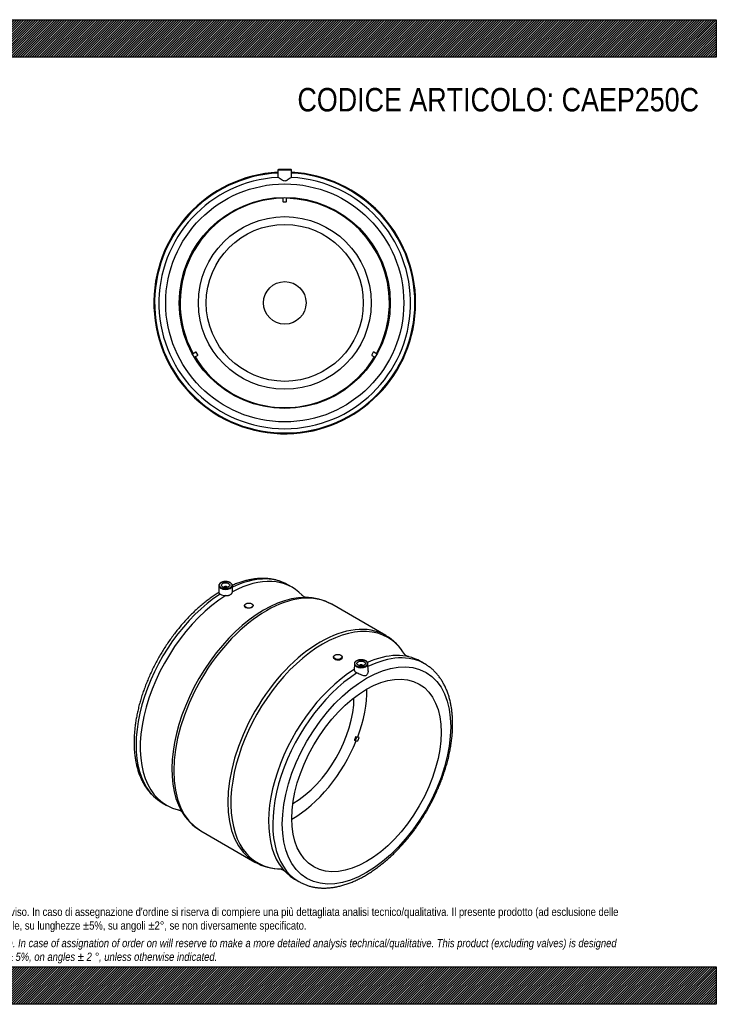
# Model space of a CAD drawing. Header units: millimetres. Extents: x 0 to 1650, y 0 to 1167.
import ezdxf

# ---------------------------------------------------------------- set-up
doc = ezdxf.new("R2010")
doc.units = ezdxf.units.MM
doc.header["$LTSCALE"] = 5.555555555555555
for name, color, linetype in [('CAP250C', 7, 'Continuous'), ('Default', 7, 'Continuous'), ('MP250C', 7, 'Continuous')]:
    doc.layers.add(name, color=color, linetype=linetype)
pattern_1 = [(45, (0, 0), (-1.414213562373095, 1.414213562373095), [])]

# ---------------------------------------------------------------- blocks, each defined once
blk = doc.blocks.new('SE1')
at = {"layer": 'CAP250C', "color": 7, "linetype": 'Continuous'}
for p, q in [((1236.247195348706, 372.1368235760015), (1236.247195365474, 372.9533200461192)), ((1147.858862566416, 219.8602233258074), (1148.56596921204, 220.2684716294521))]:
    blk.add_line(p, q, dxfattribs=at)
for centre, major_axis, ratio, start_param, end_param in [((1148.565953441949, 321.5140442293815), (-61.99999589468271, -107.3871524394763), 0.5773503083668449, 1.850741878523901, 2.370290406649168), ((1147.858846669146, 321.922292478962), (62.49999586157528, 108.2531778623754), 0.5773503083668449, -0.7853982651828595, -0.7794159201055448), ((1148.565953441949, 321.5140442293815), (51.14999661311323, 88.59440076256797), 0.5773503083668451, 3.927167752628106, 5.497610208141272), ((1148.565953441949, 321.5140442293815), (-61.99999589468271, -107.3871524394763), 0.5773503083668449, 0.771302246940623, 1.810020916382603), ((1147.858846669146, 321.922292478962), (62.49999586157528, 108.2531778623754), 0.5773503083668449, 3.921008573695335, 3.926990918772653)]:
    blk.add_ellipse(centre, major_axis=major_axis, ratio=ratio, start_param=start_param, end_param=end_param, dxfattribs=at)
at = {"layer": 'MP250C', "color": 7, "linetype": 'Continuous'}
for p, q in [((1060.831690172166, 496.2064410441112), (1060.651687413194, 487.7870538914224)), ((1063.464290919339, 499.7343743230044), (1063.28023711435, 499.6406540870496)), ((1066.839655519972, 493.9377066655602), (1066.839655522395, 493.9047445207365)), ((1070.839655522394, 493.9047448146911), (1070.839655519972, 493.9377069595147)), ((1076.998098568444, 489.1680828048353), (1076.847620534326, 496.2064422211)), ((1147.582300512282, 494.1323328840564), (1142.632553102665, 496.9900706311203)), ((1091.41682006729, 472.4638478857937), (1091.416820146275, 471.389059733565)), ((1101.416820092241, 472.1243321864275), (1101.41682006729, 472.4638486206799)), ((1258.641660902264, 436.9403900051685), (1194.550895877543, 473.9432071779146)), ((1196.775729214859, 411.634858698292), (1196.775729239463, 411.3000599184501)), ((1206.775729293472, 410.5651236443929), (1206.775729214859, 411.6348594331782)), ((1221.344927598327, 403.5340883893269), (1221.194533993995, 396.4996296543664)), ((1223.977528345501, 407.06202166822), (1223.793474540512, 406.9683014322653)), ((1227.352892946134, 401.2653540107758), (1227.352892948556, 401.2323918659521)), ((1231.352892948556, 401.2323921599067), (1231.352892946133, 401.2653543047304)), ((1237.539019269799, 395.2008910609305), (1237.360857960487, 403.5340895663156)), ((1304.560004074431, 403.5012214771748), (1299.610256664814, 406.3589592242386)), ((1222.656966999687, 316.546419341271), (1221.419530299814, 313.3571110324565)), ((1223.717627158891, 315.9340469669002), (1222.480190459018, 312.7447386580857)), ((1223.717627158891, 315.9340469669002), (1222.656966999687, 316.546419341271)), ((1224.200590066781, 316.3623149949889), (1223.139929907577, 316.9746873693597)), ((1225.895606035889, 316.7285603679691), (1223.139929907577, 316.9746873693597)), ((1226.956266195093, 316.1161879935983), (1224.200590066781, 316.3623149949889)), ((1226.956266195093, 316.1161879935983), (1225.895606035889, 316.7285603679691)), ((1222.480190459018, 312.7447386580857), (1221.419530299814, 313.3571110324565)), ((1221.475716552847, 312.896750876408), (1222.53637671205, 312.2843785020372)), ((1222.609600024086, 312.2617757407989), (1225.365276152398, 312.0156487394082)), ((993.6325629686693, 238.9144946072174), (998.5823103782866, 236.0567568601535)), ((1039.550906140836, 205.4753260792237), (1103.641671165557, 168.4725089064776)), ((1150.610266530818, 148.2833832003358), (1155.560013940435, 145.425645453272))]:
    blk.add_line(p, q, dxfattribs=at)
for centre, radius, start, end in [((1068.181976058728, 490.8761677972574), 10.03615344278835, 97.07076922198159, 118.0387789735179), ((1068.278107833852, 495.1056040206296), 10.73133003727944, 236.8213896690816, 274.7827197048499), ((1163.844569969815, 419.9986482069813), 62.05664439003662, 60.43263783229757, 90.80469912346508), ((1227.368510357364, 383.4731751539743), 61.91816820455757, 29.88013411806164, 59.97296852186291), ((1228.69521348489, 398.2038151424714), 10.03615344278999, 97.0707692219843, 118.0387789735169), ((1070.939497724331, 259.1122953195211), 62.12253835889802, 208.8874622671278, 239.4219222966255), ((1134.369720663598, 222.4472820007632), 62.0850568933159, 240.2142874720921, 269.8355992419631)]:
    blk.add_arc(centre, radius, start, end, dxfattribs=at)
for centre, major_axis, ratio, start_param, end_param in [((1068.132558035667, 367.9522826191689), (74.49999506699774, 129.0377880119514), 0.5773503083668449, 0.002186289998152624, 0.7021862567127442), ((1073.082305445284, 365.0945448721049), (-74.49999506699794, -129.0377880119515), 0.5773503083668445, 2.966269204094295, 3.889876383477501), ((1117.05090100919, 339.7092666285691), (77.4999948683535, 134.2339405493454), 0.5773503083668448, 3.407055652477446e-16, 3.138997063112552), ((1068.83965535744, 496.1493725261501), (-8.008575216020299, -5.885391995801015e-07), 0.5773502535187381, 6.270842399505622, 6.283185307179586), ((1068.83965535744, 496.1493725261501), (-8.008575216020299, -5.885391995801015e-07), 0.5773502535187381, 0, 3.082714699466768), ((1068.839655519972, 493.9377068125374), (-1.999999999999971, -1.469772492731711e-07), 0.5773502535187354, 3.112862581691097, 6.283185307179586), ((1068.839655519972, 493.9377068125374), (-1.999999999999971, -1.469772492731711e-07), 0.5773502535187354, 0, 0.02873007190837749), ((1068.83965535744, 496.1493725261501), (-8.008575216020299, -5.885391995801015e-07), 0.5773502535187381, 3.082714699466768, 3.153935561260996), ((1068.132558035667, 367.9522826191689), (74.49999506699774, 129.0377880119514), 0.5773503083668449, 1.554312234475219e-15, 0.002186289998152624), ((1068.132558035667, 367.9522826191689), (74.49999506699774, 129.0377880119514), 0.5773503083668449, 0.839783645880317, 3.138795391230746), ((1073.082305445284, 365.0945448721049), (-74.49999506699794, -129.0377880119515), 0.5773503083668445, 3.964105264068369, 6.458502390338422), ((1114.17871271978, 341.3675251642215), (-77.0689408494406, -133.4873330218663), 0.5773503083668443, 3.462639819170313, 5.958511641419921), ((1181.14166603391, 302.706449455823), (-77.49999486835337, -134.2339405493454), 0.5773503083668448, 3.144769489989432, 6.281760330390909), ((1184.01385432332, 301.0481909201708), (77.06894084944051, 133.4873330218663), 0.5773503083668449, 0, 3.451762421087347), ((1181.14166603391, 302.706449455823), (-77.49999486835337, -134.2339405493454), 0.5773503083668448, 3.141592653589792, 3.144769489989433), ((1184.01385432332, 301.0481909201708), (77.06894084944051, 133.4873330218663), 0.5773503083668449, 5.972395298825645, 6.283185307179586), ((1225.110261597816, 277.3211712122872), (-74.49999506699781, -129.0377880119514), 0.5773503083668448, 3.141592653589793, 3.814225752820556), ((1230.060009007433, 274.4634334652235), (-74.49999506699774, -129.0377880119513), 0.5773503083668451, 3.141592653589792, 3.856937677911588), ((1229.352892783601, 403.4770198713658), (-8.008575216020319, -5.885391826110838e-07), 0.577350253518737, 6.270842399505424, 6.283185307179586), ((1229.352892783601, 403.4770198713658), (-8.008575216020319, -5.885391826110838e-07), 0.577350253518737, 0, 3.082714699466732), ((1229.352892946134, 401.265354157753), (1.999999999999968, 1.469772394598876e-07), 0.5773502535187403, 5.213853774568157e-14, 3.170322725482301), ((1229.352892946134, 401.265354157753), (1.999999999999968, 1.469772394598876e-07), 0.5773502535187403, 6.254455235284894, 6.283185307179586), ((1229.352892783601, 403.4770198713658), (-8.008575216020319, -5.885391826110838e-07), 0.577350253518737, 3.082714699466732, 3.153935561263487), ((1230.060009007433, 274.4634334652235), (-74.49999506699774, -129.0377880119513), 0.5773503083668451, 3.138774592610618, 3.141592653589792), ((1225.110261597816, 277.3211712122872), (-74.49999506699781, -129.0377880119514), 0.5773503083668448, 3.964105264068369, 6.283185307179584), ((1230.060009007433, 274.4634334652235), (-74.49999506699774, -129.0377880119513), 0.5773503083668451, 3.981376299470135, 6.282279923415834), ((1222.963153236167, 316.519071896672), (0.249999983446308, 0.4330127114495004), 0.5773503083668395, 0.2617993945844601, 1.83259572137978), ((1224.02381339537, 315.9066995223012), (0.249999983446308, 0.433012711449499), 0.5773503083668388, 0.2617993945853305, 1.83259572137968), ((1149.626613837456, 320.9016718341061), (62.4999956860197, 108.2531777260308), 0.5773503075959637, -1.326997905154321, -1.290995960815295), ((1221.725716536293, 313.3297635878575), (0.2499999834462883, 0.4330127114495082), 0.577350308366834, 1.832595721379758, 3.141592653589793), ((1222.786376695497, 312.7173912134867), (0.2499999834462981, 0.4330127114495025), 0.577350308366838, 1.832595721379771, 3.403392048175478), ((1068.132558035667, 367.9522826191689), (74.49999506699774, 129.0377880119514), 0.5773503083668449, 3.138795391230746, 3.14159265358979), ((1114.17871271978, 341.3675251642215), (-77.0689408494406, -133.4873330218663), 0.5773503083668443, -0.3246736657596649, -0.3195891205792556), ((1117.05090100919, 339.7092666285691), (77.4999948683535, 134.2339405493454), 0.5773503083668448, 3.138997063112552, 3.141592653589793), ((1181.14166603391, 302.706449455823), (-77.49999486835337, -134.2339405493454), 0.5773503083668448, 6.281760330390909, 6.283185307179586)]:
    blk.add_ellipse(centre, major_axis=major_axis, ratio=ratio, start_param=start_param, end_param=end_param, dxfattribs=at)
for centre, major_axis, ratio in [((1068.839655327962, 496.5504959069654), (7.508651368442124, 5.518004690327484e-07), 0.5773502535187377), ((1068.839655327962, 496.5504959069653), (-4.999999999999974, -3.674431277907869e-07), 0.5773502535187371), ((1096.41682006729, 472.4638482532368), (-4.999999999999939, -3.674431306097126e-07), 0.5773502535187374), ((1235.716863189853, 271.197447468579), (70.49999533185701, 122.1095846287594), 0.5773503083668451), ((1201.775729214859, 411.6348590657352), (4.999999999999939, 3.674431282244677e-07), 0.5773502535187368), ((1235.716863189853, 271.1974474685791), (-62.49999586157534, -108.2531778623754), 0.5773503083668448), ((1229.352892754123, 403.8781432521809), (7.508651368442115, 5.518004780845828e-07), 0.577350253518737), ((1229.352892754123, 403.8781432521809), (4.999999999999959, 3.674431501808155e-07), 0.5773502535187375)]:
    blk.add_ellipse(centre, major_axis=major_axis, ratio=ratio, dxfattribs=at)
for points, knots in [([(1142.438141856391, 497.0695970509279), (1141.458864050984, 497.6262463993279), (1139.528320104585, 498.7128631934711), (1136.032956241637, 500.2844884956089), (1132.209341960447, 501.7006707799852), (1128.228210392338, 502.8526012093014), (1124.135199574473, 503.7291788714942), (1119.925904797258, 504.330571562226), (1115.609968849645, 504.653854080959), (1111.194127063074, 504.6971204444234), (1106.686957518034, 504.4586833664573), (1102.097685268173, 503.9376140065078), (1097.436284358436, 503.1338528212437), (1092.713748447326, 502.0484338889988), (1087.939869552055, 500.6832581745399), (1083.13059262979, 499.0420668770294), (1079.406346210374, 497.5715641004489), (1077.308188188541, 496.665377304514), (1076.81773834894, 496.4496468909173)], [0, 0, 0, 0, 0.0433118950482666, 0.1007058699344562, 0.1581427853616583, 0.2157079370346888, 0.2734768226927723, 0.3315103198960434, 0.3898512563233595, 0.4485227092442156, 0.5075282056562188, 0.5668537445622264, 0.6264712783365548, 0.686343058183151, 0.7464261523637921, 0.8066765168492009, 0.867052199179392, 0.8854476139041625, 0.8854476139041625, 0.8854476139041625, 0.8854476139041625]), ([(1063.28023711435, 499.6406540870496), (1063.066869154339, 499.5109298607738), (1062.545800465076, 499.1875339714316), (1061.762890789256, 498.499864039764), (1061.153924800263, 497.6133860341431), (1060.848584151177, 496.8156942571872), (1060.8637071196, 496.3876916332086), (1060.869726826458, 496.2513630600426)], [0, 0, 0, 0, 0.1358941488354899, 0.3943307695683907, 0.6523687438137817, 0.9053896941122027, 1, 1, 1, 1]), ([(1076.802877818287, 495.8371385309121), (1076.827048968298, 496.0995741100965), (1076.865946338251, 496.6184164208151), (1076.583880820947, 497.496723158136), (1076.02936059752, 498.3616348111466), (1075.203919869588, 499.1485680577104), (1074.13732864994, 499.8257403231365), (1072.865136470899, 500.3677820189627), (1071.436748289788, 500.7523815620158), (1069.923711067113, 500.963000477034), (1068.370147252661, 501.0030552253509), (1067.459742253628, 500.8989086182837), (1066.946573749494, 500.8359949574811)], [0, 0, 0, 0, 0.07504713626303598, 0.1745960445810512, 0.2745985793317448, 0.3770706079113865, 0.4817167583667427, 0.5872395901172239, 0.6927064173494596, 0.7979857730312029, 0.9031574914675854, 1, 1, 1, 1]), ([(1060.654062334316, 487.9033439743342), (1060.008448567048, 487.5152027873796), (1057.928108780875, 486.2582633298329), (1054.01669386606, 483.6400877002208), (1049.264464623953, 480.2490115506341), (1044.511859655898, 476.5899950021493), (1039.822871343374, 472.7238053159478), (1035.191596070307, 468.644722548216), (1030.630645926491, 464.3651986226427), (1026.147489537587, 459.8931844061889), (1021.750790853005, 455.2381942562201), (1017.448710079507, 450.4096756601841), (1013.249351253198, 445.4174369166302), (1009.160631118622, 440.2715213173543), (1005.190300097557, 434.982226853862), (1001.345920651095, 429.5600843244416), (997.6348559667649, 424.0158440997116), (994.0642554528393, 418.3604583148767), (990.6410411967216, 412.6050623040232), (987.3719070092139, 406.7609765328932), (984.2633021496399, 400.8396861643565), (981.3214056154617, 394.852798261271), (978.5521058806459, 388.8119952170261), (975.960995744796, 382.7290115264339), (973.5533761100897, 376.6156325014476), (971.3342501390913, 370.4836721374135), (969.3083190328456, 364.344951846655), (967.479979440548, 358.2112805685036), (965.8533224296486, 352.0944368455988), (964.4321338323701, 346.0061535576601), (963.2198956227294, 339.9581061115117), (962.2197877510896, 333.9619049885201), (961.4346895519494, 328.0290936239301), (960.8671794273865, 322.1711525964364), (960.5195309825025, 316.3995109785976), (960.3937031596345, 310.7255653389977), (960.4913212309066, 305.1607061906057), (960.8136386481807, 299.716455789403), (961.3614621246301, 294.4045084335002), (962.1350624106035, 289.236680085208), (963.1340934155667, 284.224821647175), (964.3574943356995, 279.380794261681), (965.8033580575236, 274.7164716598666), (967.4688100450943, 270.2436209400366), (969.3499210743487, 265.9737156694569), (971.4416508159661, 261.9177263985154), (973.7379548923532, 258.0857767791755), (976.2316657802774, 254.4872090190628), (978.9156344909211, 251.1292360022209), (981.7795901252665, 248.0211336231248), (984.8230959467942, 245.1584146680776), (988.0089713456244, 242.5816741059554), (990.9496892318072, 240.5036992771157), (992.6790278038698, 239.5051997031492), (993.4207865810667, 239.0801795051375)], [0.0006320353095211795, 0.0006320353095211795, 0.0006320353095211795, 0.0006320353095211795, 0.007981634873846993, 0.02775359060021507, 0.04751836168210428, 0.0672737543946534, 0.08701845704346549, 0.1067518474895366, 0.1264738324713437, 0.146184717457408, 0.1658851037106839, 0.18557580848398, 0.2052578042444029, 0.2249321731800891, 0.2446000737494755, 0.264262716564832, 0.2839213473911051, 0.3035772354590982, 0.3232316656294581, 0.3428859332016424, 0.3625411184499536, 0.3821983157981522, 0.4018588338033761, 0.4215239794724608, 0.4411950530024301, 0.4608733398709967, 0.4805600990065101, 0.5002565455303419, 0.519963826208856, 0.5396829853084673, 0.5594149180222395, 0.5791603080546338, 0.598919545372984, 0.618692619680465, 0.63847898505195, 0.658277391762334, 0.6780856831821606, 0.6979005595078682, 0.7177161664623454, 0.7375247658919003, 0.7573174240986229, 0.7770831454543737, 0.7968089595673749, 0.8164802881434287, 0.8360816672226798, 0.8555978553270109, 0.8750152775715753, 0.8943236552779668, 0.9135175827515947, 0.932597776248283, 0.9515717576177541, 0.9704538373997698, 0.9892643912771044, 1, 1, 1, 1]), ([(1062.405378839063, 486.1238169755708), (1061.742494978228, 486.6203426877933), (1061.265726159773, 487.0111192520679), (1060.752756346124, 487.5364993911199), (1060.648824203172, 487.7056410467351), (1060.652692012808, 487.8282176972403)], [0, 0, 0, 0, 0.1249999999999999, 0.1249999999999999, 0.2267544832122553, 0.2267544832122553, 0.2267544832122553, 0.2267544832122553]), ([(1069.172857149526, 484.4116399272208), (1069.679976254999, 484.364655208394), (1070.178617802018, 484.3540474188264), (1070.913922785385, 484.3888108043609), (1071.15690224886, 484.4089036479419), (1071.638469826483, 484.4661493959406), (1071.878196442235, 484.5035768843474), (1072.577107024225, 484.6393540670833), (1073.019047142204, 484.7609421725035), (1073.855542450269, 485.0635890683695), (1074.253379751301, 485.2470512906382), (1074.970794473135, 485.6609568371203), (1075.293383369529, 485.8917170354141), (1075.722906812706, 486.2741397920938), (1075.857601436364, 486.4084754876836), (1076.104302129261, 486.6857060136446), (1076.216335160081, 486.8284010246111), (1076.519433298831, 487.2687322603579), (1076.677775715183, 487.578482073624), (1076.905166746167, 488.2335629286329), (1076.972253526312, 488.5748411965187), (1076.991735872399, 488.9258718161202)], [0, 0, 0, 0, 0.1249999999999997, 0.1249999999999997, 0.1874999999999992, 0.1874999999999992, 0.2499999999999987, 0.2499999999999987, 0.374999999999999, 0.374999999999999, 0.4999999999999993, 0.4999999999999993, 0.6249999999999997, 0.6249999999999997, 0.6874999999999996, 0.6874999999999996, 0.7499999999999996, 0.7499999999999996, 0.8749999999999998, 0.8749999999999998, 1, 1, 1, 1]), ([(1164.067250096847, 482.0254049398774), (1164.067114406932, 482.0254103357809), (1164.023390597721, 482.0318828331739), (1163.769524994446, 482.0880032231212), (1163.211509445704, 482.2582736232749), (1162.379577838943, 482.5928120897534), (1161.34618666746, 483.132779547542), (1160.399613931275, 483.780057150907), (1159.785939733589, 484.2946205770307), (1159.495047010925, 484.5857916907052), (1159.454145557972, 484.6315876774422), (1159.449293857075, 484.6370743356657)], [0.2029164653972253, 0.2029164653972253, 0.2029164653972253, 0.2029164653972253, 0.2496755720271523, 0.3351389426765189, 0.428325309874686, 0.5334106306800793, 0.6594676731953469, 0.7945422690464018, 0.8978824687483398, 0.9894359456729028, 1, 1, 1, 1]), ([(1101.416817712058, 472.1319129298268), (1101.417862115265, 471.5280540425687), (1100.883502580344, 470.8747903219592), (1099.03735404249, 469.8046841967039), (1097.737333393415, 469.3909734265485), (1095.111030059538, 469.0967966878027), (1093.826805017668, 469.2257053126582), (1091.978186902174, 470.007129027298), (1091.42331730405, 470.6600906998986), (1091.416879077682, 471.3761575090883)], [0.5002393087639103, 0.5002393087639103, 0.5002393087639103, 0.5002393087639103, 0.625, 0.625, 0.75, 0.75, 0.875, 0.875, 1, 1, 1, 1]), ([(1206.775707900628, 410.5620794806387), (1206.775585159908, 409.7699695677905), (1206.249543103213, 409.0107792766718), (1204.427304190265, 407.9373316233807), (1203.130323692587, 407.6287276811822), (1200.48195000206, 407.7162044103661), (1199.183987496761, 408.1191432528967), (1197.335944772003, 409.4452554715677), (1196.788114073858, 410.3626130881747), (1196.775940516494, 411.2689300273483)], [0.5018936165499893, 0.5018936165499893, 0.5018936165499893, 0.5018936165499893, 0.625, 0.625, 0.75, 0.75, 0.875, 0.875, 1, 1, 1, 1]), ([(1285.439761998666, 411.8936393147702), (1285.38836922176, 411.9046224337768), (1285.259558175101, 411.9339808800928), (1284.735960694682, 412.0932631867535), (1283.917877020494, 412.4234940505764), (1282.878100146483, 412.9666585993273), (1281.939906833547, 413.6064075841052), (1281.305828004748, 414.1413935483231), (1280.97288461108, 414.4741251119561), (1280.887442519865, 414.5761111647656), (1280.883101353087, 414.5810285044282), (1280.883115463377, 414.5809602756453)], [0, 0, 0, 0, 0.0494063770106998, 0.1426045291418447, 0.2477031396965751, 0.373776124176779, 0.5088678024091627, 0.6122210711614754, 0.703786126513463, 0.7870186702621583, 0.7978648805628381, 0.7978648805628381, 0.7978648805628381, 0.7978648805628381]), ([(1155.496047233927, 145.4876016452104), (1156.568725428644, 144.8766758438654), (1158.575981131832, 143.745579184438), (1162.158589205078, 142.1308076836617), (1165.983499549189, 140.7151581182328), (1169.964282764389, 139.5630845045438), (1174.057387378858, 138.6865454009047), (1178.266656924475, 138.0851423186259), (1182.582599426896, 137.7618625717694), (1186.998440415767, 137.7185955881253), (1191.505606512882, 137.9570323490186), (1196.094893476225, 138.4781036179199), (1200.756238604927, 139.2818574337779), (1205.478984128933, 140.3673040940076), (1210.252076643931, 141.732375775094), (1215.064300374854, 143.3739569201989), (1219.904472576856, 145.2879744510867), (1224.761591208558, 147.4695188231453), (1229.624926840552, 149.912972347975), (1234.483999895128, 152.6120904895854), (1239.328605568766, 155.5600919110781), (1244.14888026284, 158.7497748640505), (1248.935330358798, 162.1736273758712), (1253.678772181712, 165.8238675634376), (1258.370213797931, 169.6924069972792), (1263.000832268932, 173.7708606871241), (1267.561958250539, 178.050553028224), (1272.045067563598, 182.5225221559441), (1276.441778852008, 187.1775243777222), (1280.743856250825, 192.0060397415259), (1284.943215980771, 196.9982793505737), (1289.031935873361, 202.1441947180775), (1293.002266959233, 207.4334892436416), (1296.846646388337, 212.8556317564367), (1300.557711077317, 218.3998719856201), (1304.128311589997, 224.0552577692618), (1307.551525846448, 229.8106537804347), (1310.820660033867, 235.6547395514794), (1313.929264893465, 241.576029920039), (1316.871161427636, 247.5629178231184), (1319.640461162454, 253.6037208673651), (1322.231571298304, 259.6867045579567), (1324.63919093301, 265.8000835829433), (1326.858316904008, 271.9320439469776), (1328.884248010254, 278.0707642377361), (1330.712587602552, 284.2044355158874), (1332.339244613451, 290.3212792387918), (1333.76043321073, 296.4095625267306), (1334.97267142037, 302.4576099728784), (1335.972779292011, 308.4538110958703), (1336.757877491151, 314.3866224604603), (1337.325387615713, 320.2445634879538), (1337.673036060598, 326.0162051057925), (1337.798863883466, 331.6901507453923), (1337.701245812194, 337.255009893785), (1337.37892839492, 342.6992602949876), (1336.831104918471, 348.011207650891), (1336.057504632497, 353.1790359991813), (1335.058473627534, 358.1908944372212), (1333.835072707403, 363.0349218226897), (1332.389208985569, 367.6992444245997), (1330.723756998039, 372.1720951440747), (1328.842645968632, 376.4420004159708), (1326.75091622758, 380.4979896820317), (1324.454612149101, 384.3299393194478), (1321.960901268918, 387.9285070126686), (1319.276932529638, 391.2864802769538), (1316.412977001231, 394.3945817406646), (1313.369470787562, 397.2573040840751), (1310.183596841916, 399.8340320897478), (1307.243437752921, 401.9116487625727), (1305.514629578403, 402.9098530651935), (1304.773515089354, 403.3345113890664)], [0, 0, 0, 0, 0.0114351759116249, 0.02526238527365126, 0.03909993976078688, 0.05296838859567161, 0.06688592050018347, 0.08086720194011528, 0.09492255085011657, 0.1090575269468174, 0.1232729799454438, 0.1375655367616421, 0.1519284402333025, 0.1663525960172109, 0.1808276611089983, 0.1953430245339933, 0.2098885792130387, 0.2244552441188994, 0.2390352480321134, 0.2536222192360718, 0.2682105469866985, 0.2827960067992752, 0.2973761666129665, 0.3119494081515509, 0.3265147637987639, 0.3410717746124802, 0.3556203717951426, 0.3701607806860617, 0.3846934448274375, 0.3992189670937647, 0.4137380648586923, 0.4282515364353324, 0.442760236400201, 0.4572650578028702, 0.4717669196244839, 0.4862667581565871, 0.5007655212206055, 0.5152641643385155, 0.5297634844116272, 0.5442642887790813, 0.5587675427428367, 0.5732742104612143, 0.5877852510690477, 0.6023016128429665, 0.6168242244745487, 0.6313539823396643, 0.645891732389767, 0.6604382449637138, 0.6749941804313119, 0.689560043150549, 0.7041361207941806, 0.7187224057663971, 0.7333184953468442, 0.7479234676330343, 0.7625357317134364, 0.777152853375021, 0.7917705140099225, 0.8063830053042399, 0.8209837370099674, 0.8355645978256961, 0.8501160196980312, 0.8646272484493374, 0.8790868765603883, 0.8934836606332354, 0.9078075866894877, 0.9220510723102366, 0.9362101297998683, 0.9502852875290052, 0.9642820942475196, 0.9782111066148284, 0.9920873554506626, 1, 1, 1, 1]), ([(1223.793474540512, 406.9683014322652), (1223.5801065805, 406.8385772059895), (1223.059037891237, 406.5151813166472), (1222.276128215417, 405.8275113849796), (1221.667162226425, 404.9410333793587), (1221.361821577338, 404.1433416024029), (1221.376944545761, 403.7153389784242), (1221.382964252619, 403.5790104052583)], [0, 0, 0, 0, 0.1358941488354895, 0.3943307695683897, 0.6523687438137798, 0.9053896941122, 1, 1, 1, 1]), ([(1237.316115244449, 403.1647858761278), (1237.34028639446, 403.4272214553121), (1237.379183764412, 403.9460637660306), (1237.097118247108, 404.8243705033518), (1236.542598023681, 405.6892821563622), (1235.717157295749, 406.4762154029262), (1234.650566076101, 407.1533876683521), (1233.37837389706, 407.6954293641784), (1231.949985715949, 408.0800289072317), (1230.436948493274, 408.2906478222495), (1228.883384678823, 408.3307025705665), (1227.97297967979, 408.2265559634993), (1227.459811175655, 408.1636423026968)], [0, 0, 0, 0, 0.07504713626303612, 0.1745960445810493, 0.2745985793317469, 0.3770706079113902, 0.4817167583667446, 0.5872395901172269, 0.6927064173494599, 0.7979857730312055, 0.9031574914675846, 1, 1, 1, 1]), ([(1221.194548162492, 396.5018619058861), (1221.186702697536, 396.1586319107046), (1221.238868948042, 395.8199521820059), (1221.411661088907, 395.2976970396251), (1221.493465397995, 395.1097025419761), (1221.694210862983, 394.7416195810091), (1221.812034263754, 394.5631850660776), (1222.081480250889, 394.2173930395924), (1222.233105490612, 394.0500358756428), (1222.570505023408, 393.7266778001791), (1222.757576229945, 393.5697816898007), (1223.361725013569, 393.124949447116), (1223.819437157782, 392.8626214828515), (1224.332829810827, 392.6349678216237)], [0.02919893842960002, 0.02919893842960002, 0.02919893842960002, 0.02919893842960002, 0.2499999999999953, 0.2499999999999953, 0.3749999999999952, 0.3749999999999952, 0.4999999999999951, 0.4999999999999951, 0.624999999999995, 0.624999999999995, 0.7499999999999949, 0.7499999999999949, 1, 1, 1, 1]), ([(1237.53833028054, 395.2246912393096), (1237.543212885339, 394.9823873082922), (1237.537089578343, 394.7379690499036), (1237.456476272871, 393.5457046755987), (1237.23881912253, 392.5652623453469), (1236.685255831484, 391.2104551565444), (1236.460873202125, 390.772436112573), (1235.901014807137, 389.9840110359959), (1235.565735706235, 389.6452810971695), (1234.811357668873, 389.2044640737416), (1234.396399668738, 389.1056658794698), (1233.561416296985, 389.0773433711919), (1233.135502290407, 389.1395838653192), (1231.838136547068, 389.4331869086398), (1230.956586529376, 389.760534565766), (1229.071945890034, 390.5175745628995), (1228.102155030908, 390.9434823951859), (1226.148709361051, 391.8167397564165), (1225.184243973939, 392.257425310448), (1224.332829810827, 392.6349678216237)], [0.2177310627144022, 0.2177310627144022, 0.2177310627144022, 0.2177310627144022, 0.2499999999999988, 0.2499999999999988, 0.3749999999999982, 0.3749999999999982, 0.4374999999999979, 0.4374999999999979, 0.4999999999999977, 0.4999999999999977, 0.5624999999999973, 0.5624999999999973, 0.6249999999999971, 0.6249999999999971, 0.749999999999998, 0.749999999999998, 0.874999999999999, 0.874999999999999, 1, 1, 1, 1]), ([(1012.736995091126, 230.5267896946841), (1012.840840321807, 230.5027342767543), (1013.041327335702, 230.4529907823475), (1013.692035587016, 230.23657722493), (1014.608501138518, 229.8343230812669), (1015.633778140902, 229.2475060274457), (1016.476828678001, 228.6301561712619), (1017.003895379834, 228.1630642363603), (1017.260336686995, 227.8952033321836), (1017.309680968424, 227.8337528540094), (1017.309586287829, 227.8342239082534)], [0, 0, 0, 0, 0.07812892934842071, 0.1746733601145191, 0.2852662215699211, 0.4222177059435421, 0.5387424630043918, 0.6386942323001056, 0.7276953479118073, 0.7979621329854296, 0.7979621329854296, 0.7979621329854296, 0.7979621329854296]), ([(1134.125883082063, 160.3904507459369), (1134.125501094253, 160.3903065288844), (1134.208140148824, 160.3773567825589), (1134.574707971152, 160.2865185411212), (1135.219960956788, 160.0703662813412), (1136.145005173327, 159.6660919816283), (1137.169661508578, 159.0777893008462), (1138.005815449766, 158.4676530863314), (1138.532231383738, 157.9991428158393), (1138.672806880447, 157.8525997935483), (1138.741660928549, 157.7784829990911)], [0.2017867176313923, 0.2017867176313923, 0.2017867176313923, 0.2017867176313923, 0.275718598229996, 0.3634494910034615, 0.4599808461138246, 0.5705587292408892, 0.7074916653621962, 0.824000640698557, 0.9239388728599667, 1, 1, 1, 1])]:
    blk.add_open_spline(points, degree=3, knots=knots, dxfattribs=at)
blk.add_open_spline([(1076.991735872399, 488.9258718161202), (1076.997637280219, 489.0050826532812), (1076.999818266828, 489.0840193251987), (1076.998307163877, 489.1626965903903)], degree=3, dxfattribs=at)
blk = doc.blocks.new('SE2')
at = {"layer": 'CAP250C', "color": 7, "linetype": 'Continuous'}
for radius in [102.3, 92.97682784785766, 25.20682684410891]:
    blk.add_circle((1138.913945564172, 831.0636478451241), radius, dxfattribs=at)
for start, end in [(91.03969821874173, 208.9603017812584), (0, 88.96030178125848), (331.0396982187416, 0), (211.0396982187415, 328.9603017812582)]:
    blk.add_arc((1138.913945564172, 831.0636478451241), 124, start, end, dxfattribs=at)
at = {"layer": 'MP250C', "color": 7, "linetype": 'Continuous'}
for p, q in [((1130.905370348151, 988.5723740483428), (1130.75304147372, 979.8454586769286)), ((1130.905370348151, 988.5723740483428), (1146.922520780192, 988.5723740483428)), ((1146.422596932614, 989.063647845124), (1131.40529419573, 989.063647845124)), ((1147.074811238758, 979.8476595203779), (1146.922520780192, 988.5723740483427)), ((1136.663945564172, 956.0433962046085), (1136.663945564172, 951.5433962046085)), ((1137.163945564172, 951.0433962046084), (1140.663945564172, 951.0433962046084)), ((1141.163945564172, 951.5433962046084), (1141.163945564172, 956.0433962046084)), ((1033.450422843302, 772.7723308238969), (1029.553308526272, 770.5223308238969)), ((1035.883435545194, 769.5582292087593), (1034.133435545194, 772.5893181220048)), ((1243.694455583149, 772.5893181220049), (1241.944455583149, 769.5582292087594)), ((1248.274582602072, 770.522330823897), (1244.377468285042, 772.772330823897)), ((1031.803308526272, 766.625216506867), (1035.700422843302, 768.875216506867)), ((1242.127468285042, 768.8752165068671), (1246.024582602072, 766.6252165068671))]:
    blk.add_line(p, q, dxfattribs=at)
for radius in [141, 125]:
    blk.add_circle((1138.913945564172, 831.0636478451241), radius, dxfattribs=at)
for centre, radius, start, end in [((1138.913945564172, 831.0636478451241), 155, 92.97925239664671, 0), ((1138.913945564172, 831.0636478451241), 154.1378919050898, 93.0015448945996, 0), ((1131.40529419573, 988.5636478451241), 0.5000000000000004, 90, 178.9999999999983), ((1146.422596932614, 988.5636478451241), 0.4999999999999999, 1.000000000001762, 90), ((1138.913945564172, 831.0636478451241), 155, 0, 87.02074760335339), ((1138.913945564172, 831.0636478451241), 154.1378919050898, 0, 86.99845510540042), ((1138.913945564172, 831.0636478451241), 149, 93.11605822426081, 86.88394177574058), ((1137.163945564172, 951.5433962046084), 0.5000000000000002, 180, 270), ((1140.663945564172, 951.5433962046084), 0.5000000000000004, 270, 0), ((1033.700422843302, 772.3393181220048), 0.49999999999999, 29.99999999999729, 120.0000000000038), ((1244.127468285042, 772.3393181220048), 0.5000000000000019, 60.00000000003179, 149.9999999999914), ((1035.450422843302, 769.3082292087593), 0.5000000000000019, 299.9999999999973, 29.99999999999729), ((1242.377468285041, 769.3082292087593), 0.5000000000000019, 149.9999999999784, 240.0000000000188)]:
    blk.add_arc(centre, radius, start, end, dxfattribs=at)
blk.add_open_spline([(1147.013387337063, 979.8433475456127), (1146.881196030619, 979.8505439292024), (1146.540281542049, 979.6511045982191), (1145.5680132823, 978.9883475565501), (1144.939113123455, 978.5258042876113), (1143.533907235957, 977.5191831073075), (1142.742794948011, 976.9555968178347), (1141.443959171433, 976.2037110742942), (1140.986836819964, 975.9657093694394), (1139.994900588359, 975.5961463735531), (1139.46407133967, 975.4750397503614), (1138.395113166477, 975.4706837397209), (1137.86318761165, 975.5881871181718), (1136.877040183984, 975.9492243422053), (1136.413675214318, 976.1876513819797), (1135.097139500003, 976.946399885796), (1134.32119806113, 977.4999087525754), (1132.893287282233, 978.522358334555), (1132.271212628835, 978.980315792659), (1131.289921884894, 979.6498294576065), (1130.946941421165, 979.8505573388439), (1130.814503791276, 979.8433475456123)], degree=3, knots=[0, 0, 0, 0, 0.1249999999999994, 0.1249999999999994, 0.2499999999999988, 0.2499999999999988, 0.3749999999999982, 0.3749999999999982, 0.4374999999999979, 0.4374999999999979, 0.4999999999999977, 0.4999999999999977, 0.5624999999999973, 0.5624999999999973, 0.6249999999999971, 0.6249999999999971, 0.749999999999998, 0.749999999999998, 0.874999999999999, 0.874999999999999, 1, 1, 1, 1], dxfattribs=at)

msp = doc.modelspace()

# ---------------------------------------------------------------- hatches: boundary and pattern name
at = {"layer": 'Default', "linetype": 'Continuous'}
h = msp.add_hatch(dxfattribs=at)
h.set_pattern_fill('LINE', scale=0.6299212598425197, angle=45, style=0)
h.set_pattern_definition(pattern_1)
h.paths.add_polyline_path([(1650, 1122.222240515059), (1650, 1166.666684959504), (1.416842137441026e-05, 1166.666684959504), (1.416842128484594e-05, 1122.222240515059)])
for points in [[(1650, 1122.222240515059), (1650, 1166.666684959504), (1.416842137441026e-05, 1166.666684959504), (1.416842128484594e-05, 1122.222240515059)], [(1649.999977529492, -1.591799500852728e-05), (1649.999977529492, 44.44444444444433), (-2.247050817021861e-05, 44.44444444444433), (-2.247050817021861e-05, -1.591799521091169e-05)]]:
    msp.add_hatch(color=7, dxfattribs=at).paths.add_polyline_path(points)
h = msp.add_hatch(dxfattribs=at)
h.set_pattern_fill('LINE', scale=0.6299212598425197, angle=45, style=0)
h.set_pattern_definition(pattern_1)
h.paths.add_polyline_path([(1649.999977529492, -1.591799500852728e-05), (1649.999977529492, 44.44444444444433), (-2.247050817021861e-05, 44.44444444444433), (-2.247050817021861e-05, -1.591799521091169e-05)])

# ---------------------------------------------------------------- linework, layer by layer
at = {"layer": 'Default', "color": 7, "linetype": 'Continuous'}
for p, q in [((1.416842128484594e-05, 1166.666684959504), (1650, 1166.666684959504)), ((1650, 1166.666684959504), (1650, 1122.222240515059)), ((1650, 1122.222240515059), (1.416842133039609e-05, 1122.222240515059)), ((-2.247050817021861e-05, 44.44444444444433), (1649.999977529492, 44.44444444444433)), ((1649.999977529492, 44.44444444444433), (1649.999977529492, -1.591799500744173e-05)), ((1649.999977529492, -1.591799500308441e-05), (-2.24705081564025e-05, -1.591799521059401e-05))]:
    msp.add_line(p, q, dxfattribs=at)

# ---------------------------------------------------------------- block references
at = {"layer": 'Default'}
for name in ['SE2', 'SE1']:
    msp.add_blockref(name, (0, 0), dxfattribs=at)

# ---------------------------------------------------------------- texts
at = {"layer": 'Default', "attachment_point": 1}
for s, insert, char_height, width in [('{\\fArial Narrow|b0||i0||c0|p34;\\C7;\\H27.77777778;\\W1.;CODICE ARTICOLO: CAEP250C}', (1153.937051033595, 1085.765203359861), 27.77777777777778, 476.3068742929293), ("{\\fArial Narrow|b0||i0||c0|p34;\\C7;\\H9.722222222;\\W1.;PLASTITALIA si riserva il diritto di revisionare la presente specifica, mantenendo la conformità alle prescrizioni del prodotto, senza alcun preavviso. In caso di assegnazione d'ordine si riserva di compiere una più dettagliata analisi tecnico/qualitativa. Il presente prodotto (ad esclusione delle \\P}{\\fArial Narrow|b0||i0||c0|p34;\\C7;\\H9.722222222;\\W1.;valvole) è progettato per applicazioni non previste dalla direttiva 2014/68/EU. Tolleranza su diametri e spessori come da normative se applicabile, su lunghezze ±5%, su angoli ±2°, se non diversamente specificato.\\P}{\\fArial Narrow|b0||i0||c0|p34;\\C7;\\H2.777777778;\\W1.;   \\P}{\\fArial Narrow|b0||i1||c0|p34;\\C7;\\H9.722222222;\\W1.;PLASTITALIA on reserves the right to revise this specification, maintaining the conformity to the requirements of the product, without any notice. In case of assignation of order on will reserve to make a more detailed analysis technical/qualitative. This product (excluding valves) is designed \\P}{\\fArial Narrow|b0||i1||c0|p34;\\C7;\\H9.722222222;\\W1.;for applications not covered by Directive 2014/68 / EU. The tolerance on diameters and thicknesses as the standards if applicable, on lengths ± 5%, on angles ± 2 °, unless otherwise indicated.\\P}", (111.111088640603, 114.4575845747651), 9.722222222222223, 1427.777777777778)]:
    msp.add_mtext(s, dxfattribs=dict(at, insert=insert, char_height=char_height, width=width))

doc.saveas('drawing.dxf')
